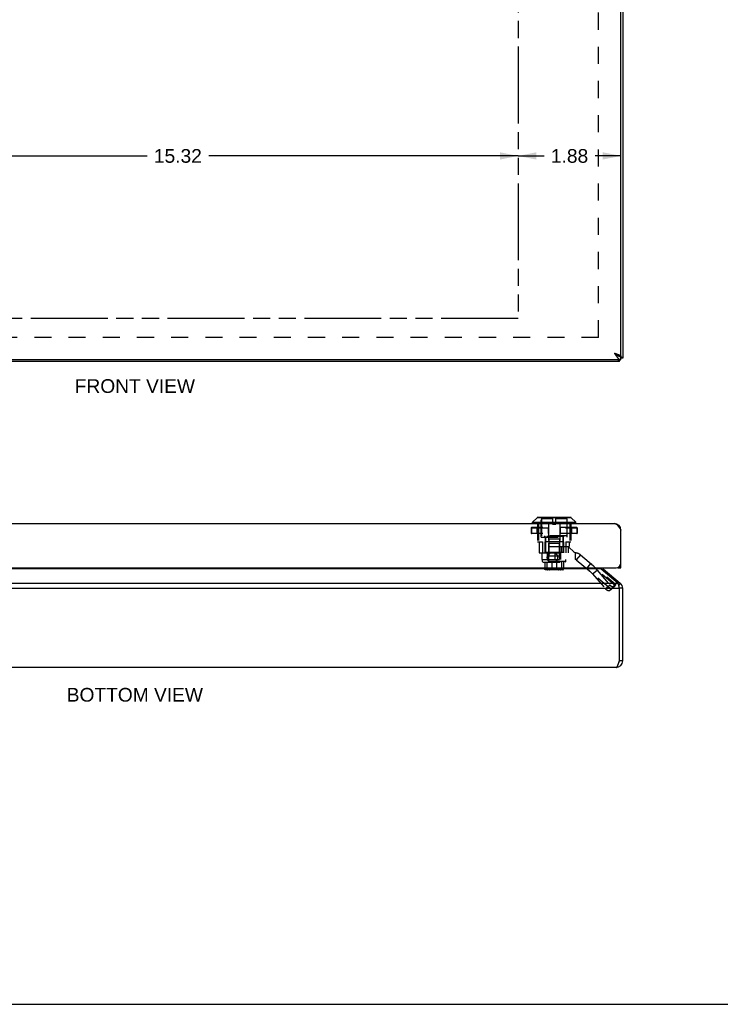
# Model space of a CAD drawing. Header units: inches. Extents: x 0 to 56.7, y 0 to 36.7.
# Tile 4 of 11: x 14.8 to 27.5, y 0 to 18. Entities that reach past the tile are written whole.
import ezdxf

# ---------------------------------------------------------------- set-up
doc = ezdxf.new("R2010")
doc.units = ezdxf.units.IN
doc.header["$LTSCALE"] = 3.116667
doc.header["$MEASUREMENT"] = 0
doc.linetypes.add('HIDDEN', pattern=[0.2, 0.1, -0.1])
doc.linetypes.add('PHANTOM', pattern=[0.8, 0.45, -0.05, 0.1, -0.05, 0.1, -0.05])
doc.layers.get('0').update_dxf_attribs({"linetype": 'CONTINUOUS'})
for name, color, linetype in [('AVAIL_DOOR_SPACE', 7, 'CONTINUOUS'), ('DEFAULT_2', 8, 'HIDDEN'), ('DIMENSIONS', 7, 'CONTINUOUS')]:
    doc.layers.add(name, color=color, linetype=linetype)
doc.styles.get("Standard").update_dxf_attribs({"font": 'arial.ttf'})
doc.dimstyles.new('DIMSTYLE_1', dxfattribs={"dimtxt": 0.25, "dimasz": 0.333333, "dimexe": 0.09, "dimexo": 0.07, "dimgap": 0.0375, "dimtad": 0, "dimtih": 1, "dimtoh": 1, "dimzin": 4, "dimdsep": 46, "dimtxsty": 'Standard', "dimblk": '_FILLED', "dimblk1": '_FILLED', "dimblk2": '_FILLED', "dimcen": 0.09, "dimazin": 1, "dimtfac": 1, "dimtofl": 0, "dimtmove": 0, "dimatfit": 3, "dimldrblk": '_FILLED', "dimfxl": 0, "dimtolj": 1, "dimtzin": 4, "dimarcsym": 0})

# ---------------------------------------------------------------- blocks, each defined once
blk = doc.blocks.new('_FILLED')
at = {"color": 0, "linetype": 'ByBlock'}
blk.add_solid([(0, 0), (-1, 0.2), (-1, -0.2)], dxfattribs=at)
blk = doc.blocks.new('*D17')
at = {"layer": 'DIMENSIONS', "color": 2, "linetype": 'Continuous'}
for p, q in [((8.523, 15.467), (17.074, 15.467)), ((23.838, 15.467), (18.198, 15.467))]:
    blk.add_line(p, q, dxfattribs=at)
at = {"layer": 'DIMENSIONS', "color": 2, "linetype": 'Continuous', "xscale": 0.3333333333, "yscale": 0.3333333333, "zscale": 0.3333333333, "rotation": 180}
blk.add_blockref('_FILLED', (8.523, 15.467), dxfattribs=at)
at = {"layer": 'DIMENSIONS', "color": 2, "linetype": 'Continuous', "xscale": 0.3333333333, "yscale": 0.3333333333, "zscale": 0.3333333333}
blk.add_blockref('_FILLED', (23.838, 15.467), dxfattribs=at)
at = {"layer": 'DIMENSIONS', "color": 2, "linetype": 'Continuous', "insert": (17.636, 15.592), "char_height": 0.25, "width": 0.87361, "attachment_point": 2, "line_spacing_factor": 0.9}
blk.add_mtext('15.32', dxfattribs=at)
blk = doc.blocks.new('*D19')
at = {"layer": 'DIMENSIONS', "color": 2, "linetype": 'Continuous'}
for p, q in [((23.838, 15.467), (24.31, 15.467)), ((25.713, 15.467), (25.24, 15.467))]:
    blk.add_line(p, q, dxfattribs=at)
at = {"layer": 'DIMENSIONS', "color": 2, "linetype": 'Continuous', "xscale": 0.3333333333, "yscale": 0.3333333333, "zscale": 0.3333333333, "rotation": 180}
blk.add_blockref('_FILLED', (23.838, 15.467), dxfattribs=at)
at = {"layer": 'DIMENSIONS', "color": 2, "linetype": 'Continuous', "xscale": 0.3333333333, "yscale": 0.3333333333, "zscale": 0.3333333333}
blk.add_blockref('_FILLED', (25.713, 15.467), dxfattribs=at)
at = {"layer": 'DIMENSIONS', "color": 2, "linetype": 'Continuous', "insert": (24.775, 15.592), "char_height": 0.25, "width": 0.67937, "attachment_point": 2, "line_spacing_factor": 0.9}
blk.add_mtext('1.88', dxfattribs=at)

msp = doc.modelspace()

# ---------------------------------------------------------------- linework, layer by layer
at = {"color": 3, "linetype": 'Continuous'}
for p, q in [((25.7126, 11.8154), (25.7126, 25.6254)), ((25.7431, 25.6604), (25.7431, 11.7804)), ((25.7126, 11.7504), (7.7726, 11.7504)), ((25.6831, 11.7204), (7.8031, 11.7204)), ((25.6867, 11.8154), (25.6888, 11.8133)), ((25.7116, 11.8154), (25.7126, 11.8154)), ((7.8926, 8.7657), (25.5926, 8.7657)), ((25.7126, 7.9557), (25.7126, 8.6457)), ((7.8626, 7.9557), (25.6226, 7.9557)), ((25.3483, 7.9394), (8.1379, 7.9394)), ((25.3483, 7.9394), (25.6617, 7.6765)), ((25.3869, 7.9394), (25.7003, 7.6765)), ((7.8031, 7.5846), (25.6831, 7.5846)), ((7.8246, 7.6765), (25.6617, 7.6765)), ((25.6831, 7.5846), (25.6804, 7.5976)), ((25.6831, 6.2605), (25.6831, 7.5846)), ((25.7431, 6.2605), (25.7431, 7.5846)), ((25.6231, 6.1405), (7.8631, 6.1405))]:
    msp.add_line(p, q, dxfattribs=at)
at = {"color": 7, "linetype": 'Continuous'}
for p, q in [((25.7116, 11.8154), (25.6812, 11.8154)), ((25.6831, 11.7204), (25.6831, 11.7504)), ((25.7126, 11.7504), (25.7126, 11.8104)), ((25.7431, 11.7804), (25.7126, 11.7804)), ((24.1005, 8.7875), (24.1837, 8.8707)), ((24.8055, 8.8707), (24.1837, 8.8707)), ((24.8005, 8.8727), (24.1887, 8.8727)), ((24.8886, 8.7875), (24.8055, 8.8707)), ((24.1005, 8.7875), (24.8886, 8.7875)), ((24.1005, 8.7688), (24.1005, 8.7875)), ((24.8886, 8.7688), (24.1005, 8.7688)), ((24.8886, 8.7688), (24.8886, 8.7875)), ((25.7116, 8.6614), (25.7033, 8.6603)), ((25.3869, 7.9394), (25.371, 7.9204)), ((25.6526, 7.9557), (25.6526, 7.9609)), ((25.6526, 7.9557), (25.7126, 7.9557)), ((25.7126, 8.0162), (25.7075, 8.0162)), ((25.7003, 7.6765), (25.671, 7.6416)), ((25.7431, 7.5846), (25.6831, 7.5846)), ((25.7431, 6.2605), (25.6831, 6.2605)), ((0, 0), (56.6667, 0))]:
    msp.add_line(p, q, dxfattribs=at)
at = {"color": 3, "linetype": 'Continuous'}
for points in [[(25.5926, 11.8704), (25.5992, 11.8683), (25.6058, 11.8662), (25.6124, 11.864), (25.619, 11.8619), (25.6254, 11.8598), (25.6317, 11.8577), (25.6379, 11.8556), (25.644, 11.8535), (25.6499, 11.8513), (25.6557, 11.8492), (25.6612, 11.8471), (25.6666, 11.845), (25.6717, 11.8429), (25.6766, 11.8408), (25.6812, 11.8387), (25.6855, 11.8365), (25.6896, 11.8344), (25.6934, 11.8323), (25.6968, 11.8302), (25.6999, 11.8281), (25.7027, 11.826), (25.7052, 11.8238), (25.7073, 11.8217), (25.7091, 11.8196), (25.7105, 11.8175), (25.7116, 11.8154)], [(25.5926, 11.8704), (25.5972, 11.8631), (25.6018, 11.8559), (25.6064, 11.8488), (25.611, 11.8417), (25.6157, 11.8347), (25.6203, 11.8278), (25.6249, 11.8211), (25.6295, 11.8146), (25.6341, 11.8083), (25.6387, 11.8022), (25.6433, 11.7964), (25.6479, 11.7908), (25.6526, 11.7856), (25.6572, 11.7806), (25.6618, 11.7759), (25.6664, 11.7716), (25.671, 11.7677), (25.6756, 11.7641), (25.6803, 11.761), (25.6849, 11.7582), (25.6895, 11.7558), (25.6941, 11.7539), (25.6987, 11.7524), (25.7033, 11.7513), (25.708, 11.7506), (25.7126, 11.7504)], [(25.6831, 11.7204), (25.6818, 11.7206), (25.6804, 11.7211), (25.6791, 11.722), (25.6778, 11.7232), (25.6764, 11.7248), (25.6751, 11.7268), (25.6738, 11.729), (25.6724, 11.7316), (25.6711, 11.7346), (25.6697, 11.7378), (25.6684, 11.7413), (25.6671, 11.7452), (25.6657, 11.7493), (25.6654, 11.7504)], [(25.7431, 11.7804), (25.7429, 11.7817), (25.7424, 11.7831), (25.7415, 11.7844), (25.7403, 11.7857), (25.7387, 11.7871), (25.7368, 11.7884), (25.7345, 11.7898), (25.7319, 11.7911), (25.729, 11.7924), (25.7257, 11.7938), (25.7222, 11.7951), (25.7183, 11.7965), (25.7142, 11.7978), (25.7126, 11.7983)], [(25.5926, 8.7657), (25.5972, 8.7655), (25.6018, 8.7649), (25.6064, 8.7638), (25.611, 8.7623), (25.6157, 8.7603), (25.6203, 8.7579), (25.6249, 8.7552), (25.6295, 8.752), (25.6341, 8.7484), (25.6387, 8.7445), (25.6433, 8.7402), (25.6479, 8.7356), (25.6526, 8.7306), (25.6572, 8.7253), (25.6618, 8.7198), (25.6664, 8.7139), (25.671, 8.7078), (25.6756, 8.7015), (25.6803, 8.695), (25.6849, 8.6883), (25.6895, 8.6815), (25.6941, 8.6745), (25.6987, 8.6674), (25.7033, 8.6602), (25.708, 8.653), (25.7126, 8.6457)], [(25.3309, 7.9557), (25.334, 7.9524), (25.3376, 7.9489), (25.3412, 7.9455), (25.3448, 7.9423), (25.3483, 7.9394)], [(25.6804, 7.5976), (25.6791, 7.6041), (25.6778, 7.6105), (25.6764, 7.6169), (25.6751, 7.6231), (25.6738, 7.6293), (25.6724, 7.6353), (25.6711, 7.6411), (25.6697, 7.6468), (25.6684, 7.6523), (25.6671, 7.6576), (25.6657, 7.6627), (25.6644, 7.6675), (25.663, 7.6721), (25.6617, 7.6765)], [(25.6231, 6.1405), (25.6254, 6.1407), (25.6277, 6.1414), (25.63, 6.1425), (25.6324, 6.144), (25.6347, 6.1459), (25.637, 6.1483), (25.6393, 6.1511), (25.6416, 6.1543), (25.6439, 6.1578), (25.6462, 6.1618), (25.6485, 6.1661), (25.6508, 6.1707), (25.6531, 6.1757), (25.6554, 6.1809), (25.6577, 6.1865), (25.6601, 6.1924), (25.6624, 6.1984), (25.6647, 6.2047), (25.667, 6.2113), (25.6693, 6.218), (25.6716, 6.2248), (25.6739, 6.2318), (25.6762, 6.2389), (25.6785, 6.2461), (25.6808, 6.2533), (25.6831, 6.2605)]]:
    msp.add_lwpolyline(points, dxfattribs=at)
at = {"color": 7, "linetype": 'Continuous'}
for points in [[(25.5926, 11.8704), (25.5965, 11.8679), (25.6004, 11.8654), (25.6043, 11.8629), (25.6081, 11.8604), (25.6119, 11.8579), (25.6155, 11.8554), (25.6191, 11.8529), (25.6226, 11.8504), (25.6259, 11.8479), (25.6291, 11.8454), (25.6321, 11.8429), (25.635, 11.8404), (25.6377, 11.8379), (25.6402, 11.8354)], [(25.5926, 11.8704), (25.5972, 11.8668), (25.6018, 11.8632), (25.6064, 11.8596), (25.611, 11.856), (25.6157, 11.8525), (25.6203, 11.8491), (25.6249, 11.8458), (25.6295, 11.8425), (25.6341, 11.8393), (25.6387, 11.8363), (25.6433, 11.8334), (25.6479, 11.8306), (25.6526, 11.828), (25.6572, 11.8255), (25.6618, 11.8232), (25.6664, 11.821), (25.671, 11.819), (25.6756, 11.8173), (25.6803, 11.8157), (25.6849, 11.8143), (25.6895, 11.8131), (25.6941, 11.8121), (25.6987, 11.8114), (25.7033, 11.8108), (25.708, 11.8105), (25.7126, 11.8104)]]:
    msp.add_lwpolyline(points, dxfattribs=at)
at = {"color": 3, "linetype": 'Continuous'}
msp.add_circle((24.4626, 8.1437), 0.094, dxfattribs=at)
at = {"color": 7, "linetype": 'Continuous'}
for centre, radius, start, end in [((24.1887, 8.8656), 0.0071, 89.99999, 134.99999), ((24.8005, 8.8656), 0.0071, 45.00001, 90.00001), ((24.1036, 8.7688), 0.00305, 180, 270.00009), ((24.8856, 8.7688), 0.00305, 269.99991, 360), ((25.6231, 7.5846), 0.06, 0, 23.10443), ((25.6231, 6.2605), 0.06, 324.21427, 360)]:
    msp.add_arc(centre, radius, start, end, dxfattribs=at)
at = {"color": 3, "linetype": 'Continuous'}
for centre, radius, start, end in [((25.5926, 8.6457), 0.12, 0, 90), ((25.4255, 7.9854), 0.06, 209.61637, 230), ((25.6226, 8.0457), 0.09, 270, 360), ((25.6231, 7.5846), 0.12, 0, 50), ((25.6231, 6.2605), 0.12, 270, 360)]:
    msp.add_arc(centre, radius, start, end, dxfattribs=at)
at = {"layer": 'AVAIL_DOOR_SPACE', "color": 4, "linetype": 'PHANTOM'}
for p, q in [((23.8376, 24.9404), (23.8376, 12.5004)), ((23.8376, 12.5004), (8.5226, 12.5004))]:
    msp.add_line(p, q, dxfattribs=at)
at = {"layer": 'DEFAULT_2', "color": 8, "linetype": 'HIDDEN'}
for p, q in [((25.3055, 12.158), (25.3055, 25.2827)), ((25.3055, 12.158), (8.1808, 12.158)), ((24.2571, 8.5177), (24.2571, 8.8727)), ((24.4648, 8.8509), (24.2646, 8.8509)), ((24.2646, 8.8509), (24.2646, 8.5437)), ((24.4648, 8.8727), (24.4648, 8.7557)), ((24.5243, 8.7557), (24.5243, 8.8727)), ((24.7246, 8.8509), (24.5243, 8.8509)), ((24.7246, 8.8509), (24.7246, 8.5437)), ((24.7321, 8.5177), (24.7321, 8.8727)), ((24.0779, 8.688), (24.9113, 8.688)), ((24.0779, 8.688), (24.0779, 8.5843)), ((24.078, 8.688), (24.078, 8.5843)), ((24.0787, 8.688), (24.0787, 8.5843)), ((24.9085, 8.6907), (24.0806, 8.6907)), ((24.1796, 8.688), (24.1796, 8.5843)), ((24.1928, 8.7657), (24.1928, 8.4297)), ((24.1944, 8.688), (24.1944, 8.5843)), ((24.1962, 8.688), (24.1962, 8.5843)), ((24.2101, 8.7657), (24.2101, 8.4297)), ((24.3858, 8.688), (24.3858, 8.5843)), ((24.3885, 8.688), (24.3885, 8.5843)), ((24.394, 8.7657), (24.394, 8.4297)), ((24.4648, 8.7557), (24.5243, 8.7557)), ((24.5952, 8.7657), (24.5952, 8.4297)), ((24.6007, 8.688), (24.6007, 8.5843)), ((24.6034, 8.688), (24.6034, 8.5843)), ((24.7791, 8.7657), (24.7791, 8.4297)), ((24.7929, 8.688), (24.7929, 8.5843)), ((24.7948, 8.688), (24.7948, 8.5843)), ((24.7963, 8.7657), (24.7963, 8.4297)), ((24.8096, 8.688), (24.8096, 8.5843)), ((24.9105, 8.688), (24.9105, 8.5843)), ((24.9112, 8.688), (24.9112, 8.5843)), ((24.9113, 8.688), (24.9113, 8.5843)), ((24.9113, 8.5843), (24.0779, 8.5843)), ((24.9085, 8.5815), (24.0806, 8.5815)), ((24.2571, 8.5177), (24.7321, 8.5177)), ((24.7246, 8.5437), (24.2646, 8.5437)), ((24.3196, 8.5437), (24.3196, 8.5277)), ((24.6696, 8.5277), (24.3196, 8.5277)), ((24.3316, 8.5177), (24.3316, 8.2297)), ((24.3396, 8.5277), (24.3396, 8.2377)), ((24.5946, 8.4807), (24.3946, 8.4807)), ((24.3946, 8.4807), (24.3946, 8.1727)), ((24.5946, 8.4807), (24.5946, 8.1727)), ((24.6496, 8.5277), (24.6496, 8.2377)), ((24.6576, 8.5177), (24.6576, 8.3487)), ((24.6696, 8.5437), (24.6696, 8.5277)), ((24.1928, 8.4297), (24.28, 8.4297)), ((24.2205, 8.4297), (24.2205, 8.2297)), ((24.28, 8.4297), (24.28, 8.2297)), ((24.6651, 8.4297), (24.3241, 8.4297)), ((24.3241, 8.4297), (24.3241, 8.2297)), ((24.394, 8.3487), (24.7686, 8.3487)), ((24.394, 8.3487), (24.394, 8.2297)), ((24.3996, 8.4097), (24.5896, 8.4097)), ((24.3996, 8.1097), (24.3996, 8.4097)), ((24.5896, 8.1097), (24.5896, 8.4097)), ((24.6229, 8.3487), (24.6229, 8.2297)), ((24.6651, 8.4297), (24.6651, 8.2297)), ((24.6681, 8.3477), (24.7468, 8.3477)), ((24.6681, 8.2297), (24.6681, 8.3477)), ((24.7091, 8.4297), (24.7963, 8.4297)), ((24.7091, 8.4297), (24.7091, 8.2297)), ((24.8651, 8.2377), (24.7468, 8.3477)), ((24.7495, 8.3487), (24.7495, 8.2297)), ((24.7686, 8.4297), (24.7686, 8.3487)), ((24.2205, 8.2297), (24.2746, 8.2297)), ((24.2746, 8.2297), (24.8776, 8.2297)), ((24.2746, 8.1117), (24.2746, 8.2297)), ((24.2746, 8.1117), (24.8776, 8.1117)), ((24.2796, 8.1097), (24.7096, 8.1097)), ((24.2796, 8.0726), (24.2796, 8.1097)), ((24.3776, 8.2377), (24.3396, 8.2377)), ((24.3746, 8.1117), (24.3746, 8.2297)), ((24.3776, 8.2377), (24.3776, 8.1727)), ((24.6116, 8.1727), (24.3776, 8.1727)), ((24.5962, 8.2377), (24.3929, 8.2377)), ((24.3929, 8.2377), (24.3929, 8.1727)), ((24.5106, 8.1117), (24.5106, 8.2297)), ((24.5962, 8.2377), (24.5962, 8.1727)), ((24.6496, 8.2377), (24.6116, 8.2377)), ((24.6116, 8.2377), (24.6116, 8.1727)), ((24.6146, 8.1117), (24.6146, 8.2297)), ((24.7096, 8.0726), (24.7096, 8.1097)), ((24.8651, 8.2297), (24.8651, 8.2377)), ((24.8776, 8.2297), (24.8776, 8.1117)), ((24.974, 8.1946), (24.8981, 8.1043)), ((24.8981, 8.1043), (25.5383, 7.5671)), ((24.974, 8.1946), (25.6141, 7.6575)), ((24.7096, 8.0726), (24.2796, 8.0726)), ((24.2896, 8.0636), (24.2796, 8.0726)), ((24.2896, 8.0636), (24.6996, 8.0636)), ((24.3231, 8.0636), (24.3231, 7.9336)), ((24.6661, 7.9336), (24.3231, 7.9336)), ((24.6551, 7.9236), (24.3341, 7.9236)), ((24.3535, 7.9336), (24.3535, 7.9276)), ((24.3535, 7.9276), (24.6357, 7.9276)), ((24.6289, 7.9346), (24.3603, 7.9346)), ((24.3603, 7.9346), (24.3603, 7.9336)), ((24.3633, 8.0636), (24.3633, 7.9336)), ((24.6218, 7.9356), (24.3674, 7.9356)), ((24.3674, 7.9356), (24.3674, 7.9346)), ((24.6138, 7.9366), (24.3753, 7.9366)), ((24.3753, 7.9366), (24.3753, 7.9356)), ((24.4504, 8.0636), (24.4504, 7.9336)), ((24.5388, 8.0636), (24.5388, 7.9336)), ((24.6138, 7.9366), (24.6138, 7.9356)), ((24.6146, 7.9236), (24.6145, 7.9236)), ((24.6218, 7.9356), (24.6218, 7.9346)), ((24.6258, 8.0636), (24.6258, 7.9336)), ((24.6289, 7.9346), (24.6289, 7.9336)), ((24.6357, 7.9336), (24.6357, 7.9276)), ((24.6661, 8.0636), (24.6661, 7.9336)), ((24.6996, 8.0636), (24.7096, 8.0726)), ((25.0877, 7.9452), (25.1635, 8.0356)), ((25.1942, 7.8468), (25.2757, 7.9147)), ((25.6089, 7.6351), (25.2757, 7.9147)), ((25.2757, 7.9147), (25.5084, 7.6452)), ((25.5274, 7.5672), (25.1942, 7.8468)), ((25.1942, 7.8468), (25.4269, 7.5774)), ((25.4269, 7.5774), (25.5084, 7.6452)), ((25.5017, 7.5414), (25.5832, 7.6093)), ((25.5027, 7.5424), (25.5842, 7.6102)), ((25.5274, 7.5672), (25.5027, 7.5424)), ((25.5274, 7.5672), (25.6089, 7.6351)), ((25.5383, 7.5671), (25.6141, 7.6575)), ((25.6089, 7.6351), (25.5842, 7.6102)), ((25.61, 7.637), (25.6089, 7.6351)), ((25.6099, 7.6368), (25.6109, 7.6389))]:
    msp.add_line(p, q, dxfattribs=at)
for points in [[(24.0779, 8.688), (24.078, 8.6885), (24.0781, 8.6891), (24.0784, 8.6895), (24.0787, 8.6899), (24.0791, 8.6903), (24.0796, 8.6905), (24.0801, 8.6907), (24.0806, 8.6907)], [(24.0801, 8.6907), (24.0796, 8.6905), (24.0792, 8.6903), (24.0788, 8.6899), (24.0784, 8.6895), (24.0782, 8.6891), (24.0781, 8.6885), (24.078, 8.688)], [(24.0806, 8.6907), (24.0803, 8.6907), (24.0799, 8.6905), (24.0796, 8.6903), (24.0793, 8.6899), (24.079, 8.6895), (24.0788, 8.6891), (24.0787, 8.6885), (24.0787, 8.688)], [(24.197, 8.6907), (24.1965, 8.6907), (24.196, 8.6905), (24.1955, 8.6903), (24.1951, 8.6899), (24.1948, 8.6895), (24.1946, 8.6891), (24.1944, 8.6885), (24.1944, 8.688)], [(24.197, 8.6907), (24.1968, 8.6907), (24.1967, 8.6905), (24.1966, 8.6903), (24.1965, 8.6899), (24.1964, 8.6895), (24.1963, 8.6891), (24.1962, 8.6885), (24.1962, 8.688)], [(24.3877, 8.6907), (24.3873, 8.6907), (24.387, 8.6905), (24.3866, 8.6903), (24.3863, 8.6899), (24.3861, 8.6895), (24.3859, 8.6891), (24.3858, 8.6885), (24.3858, 8.688)], [(24.3877, 8.6907), (24.3879, 8.6907), (24.388, 8.6905), (24.3881, 8.6903), (24.3882, 8.6899), (24.3883, 8.6895), (24.3884, 8.6891), (24.3885, 8.6885), (24.3885, 8.688)], [(24.6014, 8.6907), (24.6013, 8.6907), (24.6012, 8.6905), (24.601, 8.6903), (24.6009, 8.6899), (24.6008, 8.6895), (24.6007, 8.6891), (24.6007, 8.6885), (24.6007, 8.688)], [(24.6014, 8.6907), (24.6018, 8.6907), (24.6022, 8.6905), (24.6025, 8.6903), (24.6028, 8.6899), (24.603, 8.6895), (24.6032, 8.6891), (24.6033, 8.6885), (24.6034, 8.688)], [(24.7922, 8.6907), (24.7927, 8.6907), (24.7932, 8.6905), (24.7936, 8.6903), (24.794, 8.6899), (24.7944, 8.6895), (24.7946, 8.6891), (24.7947, 8.6885), (24.7948, 8.688)], [(24.7922, 8.6907), (24.7923, 8.6907), (24.7925, 8.6905), (24.7926, 8.6903), (24.7927, 8.6899), (24.7928, 8.6895), (24.7929, 8.6891), (24.7929, 8.6885), (24.7929, 8.688)], [(24.9085, 8.6907), (24.9089, 8.6907), (24.9093, 8.6905), (24.9096, 8.6903), (24.9099, 8.6899), (24.9101, 8.6895), (24.9103, 8.6891), (24.9104, 8.6885), (24.9105, 8.688)], [(24.9113, 8.688), (24.9112, 8.6885), (24.911, 8.6891), (24.9108, 8.6895), (24.9105, 8.6899), (24.91, 8.6903), (24.9096, 8.6905), (24.9091, 8.6907), (24.9085, 8.6907)], [(24.909, 8.6907), (24.9095, 8.6905), (24.91, 8.6903), (24.9104, 8.6899), (24.9107, 8.6895), (24.911, 8.6891), (24.9111, 8.6885), (24.9112, 8.688)], [(24.0779, 8.5843), (24.078, 8.5837), (24.0781, 8.5832), (24.0784, 8.5828), (24.0787, 8.5823), (24.0791, 8.582), (24.0796, 8.5818), (24.0801, 8.5816), (24.0806, 8.5815)], [(24.0801, 8.5816), (24.0796, 8.5818), (24.0792, 8.582), (24.0788, 8.5823), (24.0784, 8.5828), (24.0782, 8.5832), (24.0781, 8.5837), (24.078, 8.5843)], [(24.0806, 8.5815), (24.0803, 8.5816), (24.0799, 8.5818), (24.0796, 8.582), (24.0793, 8.5823), (24.079, 8.5828), (24.0788, 8.5832), (24.0787, 8.5837), (24.0787, 8.5843)], [(24.197, 8.5815), (24.1965, 8.5816), (24.196, 8.5818), (24.1955, 8.582), (24.1951, 8.5823), (24.1948, 8.5828), (24.1946, 8.5832), (24.1944, 8.5837), (24.1944, 8.5843)], [(24.197, 8.5815), (24.1968, 8.5816), (24.1967, 8.5818), (24.1966, 8.582), (24.1965, 8.5823), (24.1964, 8.5828), (24.1963, 8.5832), (24.1962, 8.5837), (24.1962, 8.5843)], [(24.3877, 8.5815), (24.3873, 8.5816), (24.387, 8.5818), (24.3866, 8.582), (24.3863, 8.5823), (24.3861, 8.5828), (24.3859, 8.5832), (24.3858, 8.5837), (24.3858, 8.5843)], [(24.3877, 8.5815), (24.3879, 8.5816), (24.388, 8.5818), (24.3881, 8.582), (24.3882, 8.5823), (24.3883, 8.5828), (24.3884, 8.5832), (24.3885, 8.5837), (24.3885, 8.5843)], [(24.6014, 8.5815), (24.6013, 8.5816), (24.6012, 8.5818), (24.601, 8.582), (24.6009, 8.5823), (24.6008, 8.5828), (24.6007, 8.5832), (24.6007, 8.5837), (24.6007, 8.5843)], [(24.6014, 8.5815), (24.6018, 8.5816), (24.6022, 8.5818), (24.6025, 8.582), (24.6028, 8.5823), (24.6031, 8.5828), (24.6032, 8.5832), (24.6033, 8.5837), (24.6034, 8.5843)], [(24.7922, 8.5815), (24.7927, 8.5816), (24.7932, 8.5818), (24.7936, 8.582), (24.794, 8.5823), (24.7944, 8.5828), (24.7946, 8.5832), (24.7947, 8.5837), (24.7948, 8.5843)], [(24.7922, 8.5815), (24.7923, 8.5816), (24.7925, 8.5818), (24.7926, 8.582), (24.7927, 8.5823), (24.7928, 8.5828), (24.7929, 8.5832), (24.7929, 8.5837), (24.7929, 8.5843)], [(24.9085, 8.5815), (24.9089, 8.5816), (24.9093, 8.5817), (24.9096, 8.582), (24.9099, 8.5823), (24.9101, 8.5828), (24.9103, 8.5832), (24.9104, 8.5837), (24.9105, 8.5843)], [(24.9085, 8.5815), (24.9091, 8.5816), (24.9096, 8.5818), (24.9101, 8.582), (24.9105, 8.5824), (24.9108, 8.5828), (24.9111, 8.5833), (24.9112, 8.5838), (24.9113, 8.5843)], [(24.909, 8.5816), (24.9095, 8.5818), (24.91, 8.582), (24.9104, 8.5823), (24.9107, 8.5828), (24.911, 8.5832), (24.9111, 8.5837), (24.9112, 8.5843)], [(24.3341, 7.9236), (24.3328, 7.9237), (24.3314, 7.9239), (24.3301, 7.9243), (24.3289, 7.9248), (24.3277, 7.9255), (24.3266, 7.9263), (24.3256, 7.9272), (24.3248, 7.9283), (24.3241, 7.9295), (24.3235, 7.9308), (24.3232, 7.9322), (24.3231, 7.9336)], [(24.3717, 7.9236), (24.3707, 7.9237), (24.3697, 7.9239), (24.3687, 7.9242), (24.3678, 7.9247), (24.3669, 7.9254), (24.366, 7.9262), (24.3653, 7.9272), (24.3646, 7.9282), (24.3641, 7.9294), (24.3637, 7.9307), (24.3634, 7.9321), (24.3633, 7.9336)], [(24.3746, 7.9236), (24.3752, 7.9237), (24.3758, 7.9239), (24.3764, 7.9243), (24.3769, 7.9248), (24.3773, 7.9254), (24.3776, 7.9261), (24.3778, 7.9268), (24.3779, 7.9276)], [(24.3747, 7.9236), (24.3801, 7.9238), (24.3867, 7.9241), (24.3934, 7.9242), (24.4002, 7.924), (24.4071, 7.9237), (24.4131, 7.9236)], [(24.3747, 7.9236), (24.3756, 7.9236), (24.3767, 7.9237), (24.378, 7.9238), (24.3793, 7.9239)], [(24.3779, 7.9276), (24.3791, 7.9276), (24.3803, 7.9276), (24.3817, 7.9277), (24.3832, 7.9278)], [(24.3793, 7.9239), (24.3825, 7.9242), (24.3843, 7.9243), (24.3863, 7.9244), (24.3884, 7.9245), (24.3906, 7.9246), (24.393, 7.9245), (24.3954, 7.9245), (24.3978, 7.9243), (24.4002, 7.9242), (24.4048, 7.9239)], [(24.3832, 7.9278), (24.3865, 7.9279), (24.3884, 7.928), (24.3904, 7.9281), (24.3925, 7.9282), (24.3947, 7.9282), (24.397, 7.9282), (24.3993, 7.9281), (24.4015, 7.928), (24.4038, 7.928), (24.4059, 7.9279), (24.408, 7.9278), (24.4099, 7.9277), (24.4118, 7.9276), (24.4136, 7.9276), (24.4153, 7.9276)], [(24.4048, 7.9239), (24.407, 7.9238), (24.4091, 7.9237), (24.4111, 7.9236), (24.4131, 7.9236)], [(24.4131, 7.9236), (24.4135, 7.9237), (24.4139, 7.9239), (24.4143, 7.9243), (24.4147, 7.9248), (24.4149, 7.9254), (24.4151, 7.9261), (24.4153, 7.9268), (24.4153, 7.9276)], [(24.4535, 7.9236), (24.4532, 7.9237), (24.4528, 7.9239), (24.4524, 7.9243), (24.4521, 7.9248), (24.4517, 7.9255), (24.4514, 7.9263), (24.4511, 7.9272), (24.4509, 7.9283), (24.4507, 7.9295), (24.4505, 7.9308), (24.4504, 7.9322), (24.4504, 7.9336)], [(24.5356, 7.9236), (24.536, 7.9237), (24.5364, 7.9239), (24.5367, 7.9243), (24.5371, 7.9248), (24.5374, 7.9255), (24.5378, 7.9263), (24.538, 7.9272), (24.5383, 7.9283), (24.5385, 7.9295), (24.5386, 7.9308), (24.5387, 7.9322), (24.5388, 7.9336)], [(24.5854, 7.928), (24.5812, 7.9278), (24.5792, 7.9277), (24.5774, 7.9276), (24.5756, 7.9276), (24.5738, 7.9276)], [(24.5761, 7.9236), (24.5757, 7.9237), (24.5752, 7.9239), (24.5748, 7.9243), (24.5745, 7.9248), (24.5742, 7.9254), (24.574, 7.9261), (24.5739, 7.9268), (24.5738, 7.9276)], [(24.5889, 7.9242), (24.5843, 7.9239), (24.5822, 7.9238), (24.5801, 7.9237), (24.578, 7.9236), (24.5761, 7.9236)], [(24.5761, 7.9236), (24.582, 7.9237), (24.589, 7.924), (24.5958, 7.9242), (24.6025, 7.9241), (24.609, 7.9238), (24.6145, 7.9236)], [(24.6027, 7.9279), (24.6008, 7.928), (24.5988, 7.9281), (24.5967, 7.9282), (24.5945, 7.9282), (24.5922, 7.9282), (24.5899, 7.9281), (24.5876, 7.928), (24.5854, 7.928)], [(24.6067, 7.9242), (24.6049, 7.9243), (24.6029, 7.9244), (24.6008, 7.9245), (24.5985, 7.9246), (24.5962, 7.9245), (24.5938, 7.9245), (24.5913, 7.9243), (24.5889, 7.9242)], [(24.6113, 7.9276), (24.6101, 7.9276), (24.6088, 7.9276), (24.6075, 7.9277), (24.606, 7.9278), (24.6027, 7.9279)], [(24.6145, 7.9236), (24.6136, 7.9236), (24.6124, 7.9237), (24.6112, 7.9238), (24.6098, 7.9239), (24.6067, 7.9242)], [(24.6146, 7.9236), (24.6139, 7.9237), (24.6133, 7.9239), (24.6128, 7.9243), (24.6123, 7.9248), (24.6118, 7.9254), (24.6115, 7.9261), (24.6113, 7.9268), (24.6113, 7.9276)], [(24.6175, 7.9236), (24.6185, 7.9237), (24.6195, 7.9239), (24.6204, 7.9242), (24.6214, 7.9247), (24.6223, 7.9254), (24.6231, 7.9262), (24.6239, 7.9272), (24.6245, 7.9282), (24.6251, 7.9294), (24.6255, 7.9307), (24.6257, 7.9321), (24.6258, 7.9336)], [(24.6551, 7.9236), (24.6564, 7.9237), (24.6577, 7.9239), (24.659, 7.9243), (24.6603, 7.9248), (24.6614, 7.9255), (24.6625, 7.9263), (24.6635, 7.9272), (24.6644, 7.9283), (24.6651, 7.9295), (24.6656, 7.9308), (24.6659, 7.9322), (24.6661, 7.9336)], [(25.0877, 7.9452), (25.1015, 7.9335), (25.1152, 7.9216), (25.1287, 7.9095), (25.1421, 7.8972), (25.1554, 7.8848), (25.1685, 7.8723), (25.1814, 7.8596), (25.1942, 7.8468)], [(25.1635, 8.0356), (25.1725, 8.028), (25.1813, 8.0202), (25.19, 8.0122), (25.1985, 8.0041), (25.2069, 7.9958), (25.2151, 7.9873), (25.2232, 7.9787), (25.2311, 7.97), (25.2389, 7.9611), (25.2466, 7.9521), (25.2541, 7.9429), (25.2615, 7.9336), (25.2687, 7.9242), (25.2757, 7.9147)], [(25.5017, 7.5414), (25.5011, 7.541), (25.5002, 7.5403), (25.4993, 7.5398), (25.4983, 7.5393), (25.4972, 7.5388), (25.4962, 7.5385), (25.495, 7.5381), (25.4939, 7.5379), (25.4927, 7.5377), (25.4914, 7.5376), (25.4901, 7.5375), (25.4888, 7.5375), (25.4874, 7.5376), (25.486, 7.5377), (25.4846, 7.5379), (25.4831, 7.5382), (25.4816, 7.5385), (25.4801, 7.5389), (25.4786, 7.5393), (25.477, 7.5398), (25.4754, 7.5404), (25.4737, 7.541), (25.4721, 7.5417), (25.4704, 7.5425), (25.4687, 7.5433), (25.467, 7.5441), (25.4653, 7.545), (25.4635, 7.546), (25.4618, 7.5471), (25.46, 7.5481), (25.4582, 7.5493), (25.4565, 7.5505), (25.4547, 7.5517), (25.4529, 7.553), (25.4511, 7.5543), (25.4493, 7.5557), (25.4475, 7.5572), (25.4458, 7.5586), (25.444, 7.5602), (25.4422, 7.5617), (25.4405, 7.5633), (25.4387, 7.565), (25.437, 7.5666), (25.4352, 7.5683), (25.4335, 7.5701), (25.4318, 7.5719), (25.4302, 7.5737), (25.4285, 7.5755), (25.4269, 7.5774)], [(25.5027, 7.5424), (25.5019, 7.5416), (25.5017, 7.5414)], [(25.5832, 7.6093), (25.5826, 7.6088), (25.5817, 7.6082), (25.5808, 7.6076), (25.5798, 7.6071), (25.5787, 7.6067), (25.5777, 7.6063), (25.5765, 7.606), (25.5754, 7.6058), (25.5742, 7.6056), (25.5729, 7.6054), (25.5716, 7.6054), (25.5703, 7.6054), (25.5689, 7.6055), (25.5675, 7.6056), (25.5661, 7.6058), (25.5646, 7.606), (25.5631, 7.6064), (25.5616, 7.6067), (25.5601, 7.6072), (25.5585, 7.6077), (25.5569, 7.6083), (25.5552, 7.6089), (25.5536, 7.6096), (25.5519, 7.6103), (25.5502, 7.6111), (25.5485, 7.612), (25.5468, 7.6129), (25.545, 7.6139), (25.5433, 7.6149), (25.5415, 7.616), (25.5398, 7.6171), (25.538, 7.6183), (25.5362, 7.6196), (25.5344, 7.6209), (25.5326, 7.6222), (25.5308, 7.6236), (25.5291, 7.625), (25.5273, 7.6265), (25.5255, 7.628), (25.5237, 7.6296), (25.522, 7.6312), (25.5202, 7.6328), (25.5185, 7.6345), (25.5168, 7.6362), (25.5151, 7.638), (25.5134, 7.6397), (25.5117, 7.6415), (25.51, 7.6434), (25.5084, 7.6452)], [(25.5383, 7.5671), (25.5378, 7.5675), (25.5373, 7.5678), (25.5367, 7.568), (25.5361, 7.5682), (25.5355, 7.5683), (25.5348, 7.5684), (25.534, 7.5684), (25.5332, 7.5684), (25.5324, 7.5683), (25.5315, 7.5682), (25.5305, 7.568), (25.5295, 7.5678), (25.5285, 7.5675), (25.5274, 7.5672)], [(25.5691, 7.6039), (25.569, 7.6038), (25.5689, 7.6037), (25.5688, 7.6036), (25.5686, 7.6033), (25.5684, 7.6031), (25.5681, 7.6028), (25.5678, 7.6024), (25.5674, 7.602), (25.567, 7.6016), (25.5665, 7.6011), (25.566, 7.6006), (25.5655, 7.6), (25.5649, 7.5994), (25.5642, 7.5987), (25.5635, 7.5981), (25.5628, 7.5973), (25.562, 7.5966), (25.5612, 7.5958), (25.5603, 7.595), (25.5594, 7.5942), (25.5584, 7.5933), (25.5574, 7.5924), (25.5564, 7.5915), (25.5553, 7.5905), (25.5542, 7.5895), (25.553, 7.5886)], [(25.5842, 7.6102), (25.5834, 7.6095), (25.5832, 7.6093)], [(25.6107, 7.6386), (25.6115, 7.6402), (25.6123, 7.6418), (25.6129, 7.6433), (25.6135, 7.6448), (25.614, 7.6462), (25.6144, 7.6475), (25.6148, 7.6487)], [(25.6151, 7.6499), (25.6148, 7.6486), (25.6143, 7.6472), (25.6138, 7.6457), (25.6132, 7.6441), (25.6126, 7.6425), (25.6118, 7.6407), (25.6109, 7.6389)], [(25.6141, 7.6575), (25.6146, 7.6571), (25.6149, 7.6565), (25.6152, 7.6559), (25.6154, 7.6551), (25.6155, 7.6542), (25.6155, 7.6533), (25.6155, 7.6523), (25.6153, 7.6511), (25.6151, 7.6499)], [(25.6153, 7.651), (25.6155, 7.652), (25.6155, 7.653), (25.6155, 7.6539), (25.6155, 7.6547), (25.6153, 7.6554), (25.6151, 7.6561), (25.6149, 7.6566), (25.6145, 7.6571), (25.6141, 7.6575)]]:
    msp.add_lwpolyline(points, dxfattribs=at)
for centre, radius, start, end in [((24.2864, 8.8509), 0.0218, 90, 180), ((24.7027, 8.8509), 0.0218, 0, 90), ((24.1769, 8.688), 0.00273, 0, 89.99998), ((24.8123, 8.688), 0.00273, 90.00002, 180), ((24.1769, 8.5843), 0.00273, 270.00002, 360), ((24.8123, 8.5843), 0.00273, 180, 269.99998), ((24.8776, 8.0797), 0.15, 50, 90), ((24.8776, 8.0797), 0.032, 50, 90), ((24.3495, 7.9276), 0.004, 270, 360), ((24.6397, 7.9276), 0.004, 180, 270)]:
    msp.add_arc(centre, radius, start, end, dxfattribs=at)

# ---------------------------------------------------------------- texts
at = {"layer": 'DIMENSIONS', "color": 2, "linetype": 'Continuous', "char_height": 0.25, "attachment_point": 2, "line_spacing_factor": 0.9}
for s, insert, width in [('FRONT VIEW', (16.8529, 11.3966), 2.187732), ('BOTTOM VIEW', (16.8524, 5.768), 2.477695)]:
    msp.add_mtext(s, dxfattribs=dict(at, insert=insert, width=width))

# ---------------------------------------------------------------- dimensions: what is measured, and where the dimension line sits
at = {"layer": 'DIMENSIONS', "color": 2, "linetype": 'Continuous'}
for base, p1, p2, picture, middle in [((23.8375800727, 15.467326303), (8.5225800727, 12.500387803), (23.8375800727, 12.500387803), '*D17', (17.6452984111, 15.4659322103)), ((25.7125800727, 15.467326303), (23.8375800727, 12.500387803), (25.7125800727, 11.900387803), '*D19', (24.7854428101, 15.4659322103))]:
    dim = msp.add_linear_dim(base=base, p1=p1, p2=p2, dimstyle='DIMSTYLE_1', dxfattribs=at)
    dim.commit()
    dim.dimension.update_dxf_attribs({"geometry": picture, "text_midpoint": middle, "dimtype": 160})

doc.saveas('drawing.dxf')
